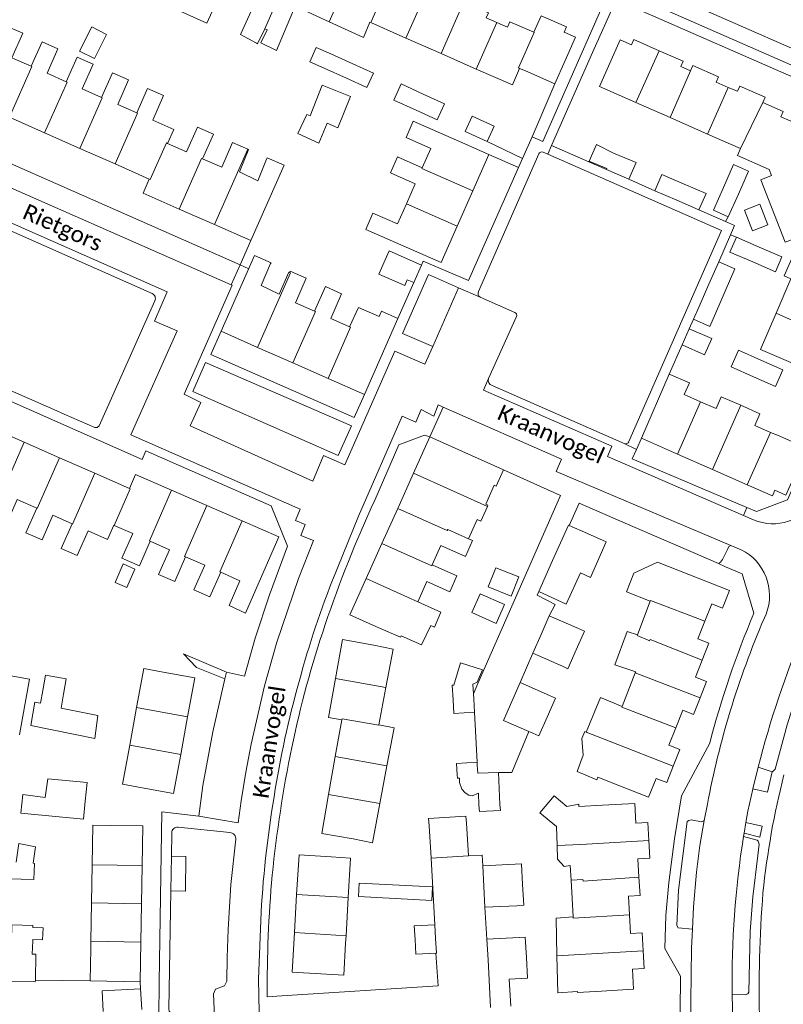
# Model space of a CAD drawing. Extents: x 177628 to 188968, y 384226 to 390673.
# Tile 229 of 256: x 184016 to 184135, y 386421 to 386575. Entities that reach past the tile are written whole.
import ezdxf

# ---------------------------------------------------------------- set-up
doc = ezdxf.new("R2010")
doc.units = 0
for name, color, linetype, lineweight in [('B01_F', 14, 'Continuous', 9), ('B01_T', 14, 'Continuous', 9), ('B02_F', 14, 'Continuous', 9), ('B02_T', 14, 'Continuous', 9), ('B07_D', 14, 'Continuous', 9), ('B11_F', 14, 'Continuous', 9), ('B11_S', 14, 'Continuous', 9), ('B14_F', 14, 'Continuous', 9), ('T01_F', 253, 'Continuous', 9), ('T01_T', 253, 'Continuous', 9), ('T04_F', 253, 'HAAG', 9), ('T05_F', 253, 'Continuous', 9), ('T05_T', 253, 'Continuous', 9), ('T22_D', 253, 'Continuous', 9), ('T22_F', 253, 'Continuous', 9), ('T22_T', 253, 'Continuous', 9), ('V00_F', 8, 'Continuous', 9), ('V00_T', 8, 'Continuous', 9), ('Z06', 7, 'Continuous', 9)]:
    doc.layers.add(name, color=color, linetype=linetype, lineweight=lineweight)
doc.styles.add('Legend', font='calibri.ttf')
doc.linetypes.add('HAAG', pattern='A,4,-1,[5,TOPOCAD.SHX,S=0.35,R=0,X=-0.35,Y=-0.35],-1', length=6)

msp = doc.modelspace()

# ---------------------------------------------------------------- linework, layer by layer
at = {"layer": 'B01_F', "linetype": 'Continuous'}
for points in [[(184075.554, 386478.742), (184078.767, 386477.351)], [(184109.457, 386455.423), (184106.214, 386456.731), (184106.069, 386456.293), (184102.968, 386457.636)], [(184099.393, 386453.839), (184101.388, 386452.176), (184103.237, 386452.506), (184103.236, 386452.158)], [(184099.968, 386423.144), (184103.045, 386423.356)]]:
    msp.add_lwpolyline(points, dxfattribs=at)
at = {"layer": 'B01_T', "linetype": 'Continuous'}
for points in [[(184085.338, 386577.579), (184089.171, 386575.874), (184088.814, 386575.048), (184090.452, 386574.349)], [(184070.843, 386574.326), (184070.685, 386574.395)], [(184076.317, 386571.916), (184070.843, 386574.326)], [(184090.452, 386574.349), (184092.141, 386573.628), (184092.503, 386574.435)], [(184092.503, 386574.435), (184096.238, 386572.823)], [(184096.238, 386572.823), (184097.364, 386575.384), (184101.304, 386573.653), (184100.943, 386572.832), (184102.726, 386572.048), (184099.532, 386564.778)], [(184017.967, 386567.52), (184014.969, 386568.847), (184016.663, 386572.674), (184014.139, 386573.791), (184011.477, 386567.777)], [(184023.425, 386565.104), (184020.436, 386566.427), (184022.13, 386570.254), (184019.661, 386571.347), (184017.967, 386567.52)], [(184081.792, 386569.507), (184076.317, 386571.916)], [(184112.115, 386561.877), (184106.48, 386564.35), (184109.68, 386571.64), (184111.47, 386570.85), (184111.83, 386571.68), (184115.776, 386569.94)], [(184087.266, 386567.097), (184081.792, 386569.507)], [(184115.776, 386569.94), (184119.481, 386568.306)], [(184028.929, 386562.668), (184025.903, 386564.007), (184027.597, 386567.834), (184025.119, 386568.931), (184023.425, 386565.104)], [(184120.661, 386566.806), (184119.118, 386567.483), (184119.481, 386568.306)], [(184034.405, 386560.245), (184031.434, 386561.559), (184033.128, 386565.386), (184030.622, 386566.496), (184028.929, 386562.668)], [(184094.033, 386567.189), (184092.901, 386564.617), (184087.266, 386567.097)], [(184094.95, 386566.791), (184094.033, 386567.189)], [(184099.532, 386564.778), (184094.95, 386566.791)], [(184124.979, 386565.897), (184121.022, 386567.63), (184120.661, 386566.806)], [(184124.979, 386565.897), (184124.617, 386565.073), (184126.528, 386564.238)], [(184039.205, 386555.505), (184040.173, 386557.692), (184036.893, 386559.144), (184038.586, 386562.971), (184036.099, 386564.072), (184034.405, 386560.245)], [(184126.528, 386564.238), (184127.937, 386563.622), (184128.299, 386564.446), (184132.27, 386562.7), (184131.9, 386561.88)], [(184117.497, 386559.516), (184112.115, 386561.877)], [(184131.9, 386561.88), (184135.08, 386560.48), (184134.72, 386559.63), (184138.42, 386558.04), (184136.675, 386553.95), (184137.55, 386552.18), (184141.2, 386553.61), (184145.01, 386543.86), (184141.38, 386542.43), (184142.09, 386540.44), (184146.14, 386538.72), (184144.35, 386535.06), (184145.15, 386534.66), (184143.682, 386531.219)], [(184014.571, 386559.572), (184020.053, 386557.15)], [(184084.65, 386555.791), (184077.456, 386558.951), (184076.337, 386556.404), (184080.186, 386554.713), (184078.87, 386551.717)], [(184123.306, 386556.967), (184117.497, 386559.516)], [(184020.053, 386557.15), (184025.535, 386554.728)], [(184044.643, 386553.111), (184046.336, 386556.957), (184043.845, 386558.053), (184042.153, 386554.207), (184039.205, 386555.505)], [(184051.686, 386554.602), (184049.33, 386555.639), (184047.637, 386551.794), (184044.643, 386553.111)], [(184089.232, 386553.777), (184084.65, 386555.791)], [(184128.45, 386554.71), (184123.306, 386556.967)], [(184025.535, 386554.728), (184031.017, 386552.306)], [(184051.759, 386554.404), (184051.82, 386554.543), (184051.686, 386554.602)], [(184136.27, 386534.4), (184135.25, 386534.87), (184137.4, 386539.8), (184137.05, 386540.71), (184135.4, 386540.09), (184131.58, 386549.85), (184133.26, 386550.5), (184132.89, 386551.44), (184127.94, 386553.6), (184128.45, 386554.71)], [(184054.713, 386553.27), (184057.355, 386552.108), (184052.16, 386540.351)], [(184054.62, 386553.058), (184054.713, 386553.27)], [(184078.87, 386551.717), (184075.022, 386553.407), (184073.923, 386550.906), (184077.771, 386549.216), (184076.4, 386546.093)], [(184086.738, 386548.102), (184089.232, 386553.777)], [(184031.017, 386552.306), (184036.355, 386549.948)], [(184036.355, 386549.948), (184035.389, 386547.761), (184041.014, 386545.276)], [(184084.324, 386542.61), (184086.738, 386548.102)], [(184041.014, 386545.276), (184046.495, 386542.854)], [(184076.4, 386546.093), (184075.027, 386542.967), (184071.179, 386544.657)], [(184071.179, 386544.657), (184070.089, 386542.096), (184081.829, 386536.935), (184084.324, 386542.61)], [(184052.16, 386540.351), (184046.495, 386542.854)], [(184055.251, 386536.764), (184055.318, 386536.915), (184052.744, 386538.047), (184047.538, 386526.217)], [(184062.101, 386529.344), (184059.106, 386530.664), (184060.796, 386534.499), (184058.303, 386535.598), (184058.207, 386535.381)], [(184133.966, 386529.027), (184136.27, 386534.4)], [(184067.556, 386526.94), (184064.603, 386528.241), (184066.293, 386532.077), (184063.791, 386533.179), (184062.101, 386529.344)], [(184075.081, 386528.232), (184069.869, 386516.39)], [(184072.161, 386528.51), (184072.533, 386529.354), (184075.081, 386528.232)], [(184142.195, 386525.348), (184140.495, 386521.495), (184139.63, 386521.98), (184138.8, 386520.25), (184131.55, 386523.393), (184133.966, 386529.027)], [(184047.538, 386526.217), (184053.212, 386523.72)], [(184053.212, 386523.72), (184058.704, 386521.303)], [(184058.704, 386521.303), (184064.195, 386518.887)], [(184069.869, 386516.39), (184064.195, 386518.887)], [(184117.34, 386519.56), (184112.995, 386509.575)], [(184120.461, 386518.189), (184117.34, 386519.56)], [(184120.461, 386518.189), (184119.66, 386516.358), (184122.211, 386515.241)], [(184122.211, 386515.241), (184124.622, 386514.185), (184125.424, 386516.016), (184128.468, 386514.684)], [(184128.468, 386514.684), (184131.449, 386513.379), (184130.647, 386511.548), (184133.108, 386510.474)], [(184011.389, 386511.356), (184016.884, 386508.939)], [(184080.059, 386509.76), (184077.513, 386504.104)], [(184091.509, 386504.611), (184080.059, 386509.76)], [(184112.995, 386509.575), (184118.607, 386507.092)], [(184134.17, 386510.01), (184138.75, 386508), (184135.505, 386500.7), (184133.76, 386501.46), (184133.385, 386500.555), (184129.484, 386502.281)], [(184133.108, 386510.474), (184134.17, 386510.01)], [(184016.884, 386508.939), (184022.378, 386506.522)], [(184022.378, 386506.522), (184027.873, 386504.105)], [(184118.607, 386507.092), (184124.045, 386504.687)], [(184027.873, 386504.105), (184033.255, 386501.737)], [(184033.255, 386501.737), (184034.218, 386503.926), (184039.826, 386501.473)], [(184075.048, 386498.63), (184077.513, 386504.104)], [(184090.062, 386502.242), (184090.379, 386502.099), (184091.509, 386504.611)], [(184124.045, 386504.687), (184129.484, 386502.281)], [(184018.828, 386498.645), (184015.78, 386499.986), (184014.089, 386496.141), (184011.581, 386497.245), (184013.272, 386501.089)], [(184039.826, 386501.473), (184045.325, 386499.067)], [(184045.325, 386499.067), (184050.825, 386496.661)], [(184087.4, 386496.879), (184087.991, 386496.62), (184089.005, 386498.93)], [(184089.005, 386498.93), (184089.089, 386499.121), (184088.784, 386499.255)], [(184024.329, 386496.225), (184021.336, 386497.542), (184019.645, 386493.697), (184017.137, 386494.8), (184018.828, 386498.645)], [(184072.584, 386493.156), (184075.048, 386498.63)], [(184030.866, 386495.969), (184030.813, 386495.992), (184029.847, 386493.796), (184026.828, 386495.124), (184025.137, 386491.281), (184022.638, 386492.38), (184024.329, 386496.225)], [(184036.495, 386493.492), (184034.805, 386489.649), (184032.078, 386490.849), (184033.769, 386494.692), (184030.866, 386495.969)], [(184050.825, 386496.661), (184056.501, 386494.178), (184051.336, 386482.312), (184048.786, 386483.499)], [(184042.004, 386491.069), (184040.313, 386487.226), (184037.797, 386488.333), (184039.487, 386492.176), (184036.495, 386493.492)], [(184070.119, 386487.681), (184072.584, 386493.156)], [(184080.417, 386489.819), (184081.732, 386492.814), (184085.579, 386491.125), (184086.676, 386493.626), (184086.085, 386493.885)], [(184047.485, 386488.658), (184045.794, 386484.815), (184043.296, 386485.914), (184044.987, 386489.757), (184042.004, 386491.069)], [(184083.166, 386485.63), (184084.264, 386488.13), (184080.417, 386489.819)], [(184110.684, 386485.619), (184111.831, 386488.542), (184115.523, 386490.23), (184126.712, 386485.839), (184125.628, 386483.076), (184123.942, 386483.737), (184122.878, 386481.025)], [(184048.786, 386483.499), (184050.477, 386487.342), (184047.485, 386488.658)], [(184072.124, 386479.987), (184067.569, 386482.017), (184070.119, 386487.681)], [(184080.18, 386480.387), (184080.753, 386480.135), (184081.765, 386482.438)], [(184122.878, 386481.025), (184121.801, 386478.279), (184123.495, 386477.614), (184122.449, 386474.948)], [(184072.124, 386479.987), (184075.463, 386478.536), (184075.554, 386478.742)], [(184065.342, 386472.087), (184066.421, 386478.171), (184071.34, 386477.298)], [(184071.34, 386477.298), (184074.334, 386476.678), (184073.206, 386470.692)], [(184122.449, 386474.948), (184121.419, 386472.324), (184123.151, 386471.645), (184122.146, 386469.083)], [(184034.371, 386467.582), (184035.48, 386473.661), (184038.511, 386473.103)], [(184042.321, 386466.133), (184043.428, 386472.207), (184038.511, 386473.103)], [(184066.34, 386465.682), (184064.271, 386466.049), (184065.342, 386472.087)], [(184073.206, 386470.692), (184072.113, 386464.895)], [(184122.146, 386469.083), (184121.131, 386466.496), (184119.421, 386467.167), (184118.346, 386464.428)], [(184033.298, 386461.705), (184034.371, 386467.582)], [(184041.249, 386460.255), (184042.321, 386466.133)], [(184065.322, 386459.946), (184066.34, 386465.682)], [(184072.113, 386464.895), (184074.489, 386464.447), (184073.371, 386458.518)], [(184118.346, 386464.428), (184117.276, 386461.7), (184118.967, 386461.036), (184117.961, 386458.473)], [(184035.22, 386455.078), (184032.19, 386455.631), (184033.298, 386461.705)], [(184035.22, 386455.078), (184040.142, 386454.181), (184041.249, 386460.255)], [(184064.278, 386454.059), (184065.322, 386459.946)], [(184073.371, 386458.518), (184072.264, 386452.642)], [(184117.961, 386458.473), (184116.949, 386455.894), (184115.275, 386456.551), (184114.115, 386453.595), (184109.457, 386455.423)], [(184068.111, 386447.103), (184063.198, 386447.975), (184064.278, 386454.059)], [(184072.264, 386452.642), (184071.104, 386446.488), (184068.111, 386447.103)], [(184106.949, 386452.36), (184103.236, 386452.158)], [(184106.949, 386452.36), (184111.954, 386452.641), (184112.128, 386449.543), (184113.973, 386449.646), (184114.13, 386446.855)], [(184030.33, 386449.218), (184027.578, 386449.264), (184027.472, 386443.096)], [(184035.229, 386442.961), (184035.336, 386449.131), (184030.33, 386449.218)], [(184114.13, 386446.855), (184114.285, 386444.091), (184112.456, 386443.988), (184112.615, 386441.174)], [(184059.302, 386438.459), (184059.668, 386444.609), (184064.66, 386444.311)], [(184064.66, 386444.311), (184067.708, 386444.13), (184067.344, 386437.98)], [(184027.472, 386443.096), (184027.37, 386437.127)], [(184035.125, 386436.992), (184035.229, 386442.961)], [(184102.047, 386440.666), (184102.376, 386434.955)], [(184112.615, 386441.174), (184112.776, 386438.311), (184110.96, 386438.209), (184111.125, 386435.275)], [(184058.948, 386432.509), (184059.302, 386438.459)], [(184067.344, 386437.98), (184066.992, 386432.03)], [(184027.37, 386437.127), (184027.268, 386431.157)], [(184035.021, 386431.022), (184035.125, 386436.992)], [(184111.125, 386435.275), (184111.289, 386432.364), (184113.097, 386432.466), (184113.255, 386429.665)], [(184066.923, 386430.87), (184066.627, 386425.88), (184058.582, 386426.359), (184058.948, 386432.509)], [(184066.992, 386432.03), (184066.923, 386430.87)], [(184027.161, 386424.987), (184027.248, 386429.99)], [(184027.268, 386431.157), (184027.248, 386429.99)], [(184035.021, 386431.022), (184034.914, 386424.853)], [(184113.255, 386429.665), (184113.41, 386426.901), (184111.597, 386426.799), (184111.773, 386423.675), (184106.78, 386423.395)], [(184034.914, 386424.853), (184027.161, 386424.987)], [(184103.045, 386423.356), (184103.056, 386423.168), (184106.78, 386423.395)]]:
    msp.add_lwpolyline(points, dxfattribs=at)
at = {"layer": 'B02_F', "linetype": 'Continuous'}
for points in [[(184056.605, 386579.241), (184054.119, 386580.378), (184050.542, 386572.451)], [(184064.606, 386569.454), (184068.026, 386567.914)], [(184068.026, 386567.914), (184071.259, 386566.458), (184070.252, 386564.221), (184067.04, 386565.668)], [(184067.04, 386565.668), (184063.599, 386567.217)], [(184075.576, 386564.766), (184074.442, 386562.265), (184077.916, 386560.684)], [(184079.021, 386563.199), (184075.576, 386564.766)], [(184077.916, 386560.684), (184081.204, 386559.188), (184082.338, 386561.689), (184079.021, 386563.199)], [(184088.948, 386555.826), (184090.04, 386558.215), (184086.632, 386559.772), (184085.54, 386557.383), (184088.948, 386555.826)], [(184107.624, 386551.597), (184104.869, 386552.75), (184106.021, 386555.315), (184108.652, 386553.997)], [(184121.1, 386528.136), (184123.672, 386526.947), (184124.518, 386528.977)], [(184101.251, 386483.705), (184097.015, 386485.658)], [(184084.842, 386474.54), (184088.264, 386473.471), (184087.398, 386471.547), (184086.756, 386471.245)], [(184026.388, 386453.005), (184026.66, 386455.907), (184020.544, 386456.49)], [(184016.348, 386451.101), (184026.123, 386450.168), (184026.388, 386453.005)]]:
    msp.add_lwpolyline(points, dxfattribs=at)
at = {"layer": 'B02_T', "linetype": 'Continuous'}
for points in [[(184108.652, 386553.997), (184112.153, 386552.504), (184111.056, 386549.932)], [(184107.551, 386551.427), (184107.624, 386551.597)], [(184111.056, 386549.932), (184107.551, 386551.427)], [(184125.79, 386548.654), (184127.356, 386552.201), (184129.694, 386551.153), (184128.108, 386547.615)], [(184115.091, 386548.132), (184116.192, 386550.676), (184119.628, 386549.176)], [(184118.52, 386546.636), (184115.091, 386548.132)], [(184119.628, 386549.176), (184123.057, 386547.679), (184121.948, 386545.139)], [(184126.522, 386544.076), (184124.224, 386545.106), (184125.79, 386548.654)], [(184121.948, 386545.139), (184118.52, 386546.636)], [(184128.108, 386547.615), (184126.522, 386544.076)], [(184130.273, 386541.883), (184132.694, 386542.838), (184131.425, 386546.057), (184129.03, 386545.113), (184130.273, 386541.883)], [(184127.791, 386540.895), (184126.781, 386538.575), (184130.328, 386537.033)], [(184131.336, 386539.353), (184127.791, 386540.895)], [(184130.328, 386537.033), (184133.873, 386535.492), (184134.881, 386537.811), (184131.336, 386539.353)], [(184123.519, 386533.592), (184125.031, 386537.024)], [(184125.031, 386537.024), (184127.527, 386535.946), (184126.036, 386532.492)], [(184121.97, 386530.078), (184123.519, 386533.592)], [(184126.036, 386532.492), (184124.518, 386528.977)], [(184121.1, 386528.136), (184121.97, 386530.078)], [(184119.315, 386524.093), (184120.423, 386526.624)], [(184120.423, 386526.624), (184123.94, 386525.085), (184122.83, 386522.549), (184119.315, 386524.093)], [(184131.585, 386521.729), (184128.126, 386523.265), (184126.977, 386520.68), (184130.438, 386519.137)], [(184133.876, 386517.605), (184135.029, 386520.199), (184131.585, 386521.729)], [(184130.438, 386519.137), (184133.876, 386517.605)], [(184101.732, 386495.97), (184101.623, 386496.018), (184099.142, 386490.507)], [(184104.581, 386494.705), (184101.732, 386495.97)], [(184103.493, 386488.576), (184105.07, 386487.876), (184107.522, 386493.4), (184104.581, 386494.705)], [(184097.015, 386485.658), (184099.142, 386490.507)], [(184098.65, 386481.896), (184097.366, 386478.961)], [(184103.218, 386479.897), (184098.65, 386481.896)], [(184097.366, 386478.961), (184096.093, 386476.051)], [(184102.84, 386476.555), (184104.13, 386479.49), (184103.218, 386479.897)], [(184096.093, 386476.051), (184100.724, 386474.026)], [(184100.724, 386474.026), (184101.55, 386473.62), (184102.84, 386476.555)], [(184017.147, 386468.843), (184017.721, 386471.989), (184014.51, 386472.575), (184013.933, 386469.413)], [(184083.801, 386471.085), (184083.529, 386471.07), (184083.664, 386468.768)], [(184086.844, 386469.744), (184086.756, 386471.245)], [(184092.818, 386468.527), (184094.115, 386471.473)], [(184094.115, 386471.473), (184098.684, 386469.462)], [(184086.89, 386468.957), (184086.844, 386469.744)], [(184016.567, 386465.664), (184017.147, 386468.843)], [(184083.664, 386468.768), (184083.788, 386466.665), (184087.013, 386466.854)], [(184087.013, 386466.854), (184086.89, 386468.957)], [(184095.462, 386463.83), (184091.515, 386465.567), (184092.818, 386468.527)], [(184098.304, 386466.099), (184099.6, 386469.04), (184098.684, 386469.462)], [(184096.06, 386463.567), (184097.01, 386463.16), (184098.304, 386466.099)], [(184096.06, 386463.567), (184095.462, 386463.83)], [(184084.297, 386457.074), (184084.185, 386458.867), (184087.398, 386459.064)], [(184087.398, 386459.064), (184087.426, 386458.626)], [(184087.426, 386458.626), (184087.505, 386457.366)], [(184087.505, 386457.366), (184090.738, 386457.485)], [(184090.738, 386457.485), (184090.922, 386452.495)], [(184084.67, 386456.586), (184084.329, 386456.565), (184084.297, 386457.074)], [(184087.672, 386452.35), (184087.603, 386454.233)], [(184087.672, 386452.35), (184087.78, 386451.39), (184091.03, 386451.55), (184090.922, 386452.495)], [(184085.737, 386449.54), (184085.66, 386450.66), (184079.86, 386450.31), (184079.932, 386449.175)], [(184080.237, 386444.12), (184079.932, 386449.175)], [(184085.737, 386449.54), (184086.043, 386444.47)], [(184086.043, 386444.47), (184080.237, 386444.12)], [(184088.317, 386442.915), (184093.355, 386443.161)], [(184088.475, 386439.684), (184088.317, 386442.915)], [(184093.355, 386443.161), (184094.32, 386443.23), (184094.49, 386440.005)], [(184088.633, 386436.458), (184088.475, 386439.684)], [(184094.49, 386440.005), (184094.66, 386436.79), (184093.594, 386436.701)], [(184093.594, 386436.701), (184088.633, 386436.458)], [(184080.817, 386433.719), (184077.622, 386433.541), (184077.742, 386431.412)], [(184080.936, 386431.591), (184080.817, 386433.719)], [(184077.742, 386431.412), (184077.869, 386429.142), (184080.961, 386429.314)], [(184080.961, 386429.314), (184081.063, 386429.32), (184080.936, 386431.591)], [(184088.943, 386431.462), (184093.974, 386431.733)], [(184089.116, 386428.257), (184088.943, 386431.462)], [(184093.974, 386431.733), (184094.9, 386431.82), (184095.084, 386428.624)], [(184018.609, 386425.11), (184018.708, 386429.148), (184018.118, 386429.162)], [(184089.287, 386425.075), (184089.116, 386428.257)], [(184095.084, 386428.624), (184095.27, 386425.41), (184094.29, 386425.344)], [(184014.779, 386424.907), (184018.602, 386424.813), (184018.609, 386425.11)], [(184089.509, 386420.838), (184089.287, 386425.075)], [(184092.413, 386425.243), (184094.29, 386425.344)], [(184035.002, 386423.747), (184028.998, 386423.413), (184029.175, 386420.213)], [(184035.18, 386420.534), (184035.002, 386423.747)]]:
    msp.add_lwpolyline(points, dxfattribs=at)
at = {"layer": 'B07_D', "linetype": 'Continuous'}
for points in [[(184068.565, 386584.012), (184064.362, 386574.444)], [(184074.4, 386582.424), (184070.843, 386574.326)], [(184056.843, 386579.132), (184054.369, 386573.38)], [(184079.511, 386579.185), (184076.317, 386571.916)], [(184085.338, 386577.579), (184081.792, 386569.507)], [(184090.452, 386574.349), (184087.266, 386567.097)], [(184096.238, 386572.823), (184096.303, 386572.795), (184093.871, 386567.259), (184094.033, 386567.189)], [(184112.115, 386561.877), (184115.776, 386569.94)], [(184017.967, 386567.52), (184018.064, 386567.477), (184014.571, 386559.572)], [(184117.497, 386559.516), (184120.661, 386566.806)], [(184023.425, 386565.104), (184023.544, 386565.051), (184020.053, 386557.15)], [(184123.306, 386556.967), (184126.528, 386564.238)], [(184028.929, 386562.668), (184029.025, 386562.626), (184025.535, 386554.728)], [(184128.45, 386554.71), (184131.9, 386561.88)], [(184034.405, 386560.245), (184034.505, 386560.201), (184031.017, 386552.306)], [(184039.205, 386555.505), (184039.018, 386555.587), (184036.498, 386549.885), (184036.355, 386549.948)], [(184051.686, 386554.602), (184046.495, 386542.854)], [(184044.643, 386553.111), (184044.503, 386553.173), (184041.014, 386545.276)], [(184086.738, 386548.102), (184078.812, 386551.586), (184078.87, 386551.717)], [(184084.324, 386542.61), (184076.4, 386546.093)], [(184053.212, 386523.72), (184058.32, 386535.328), (184058.207, 386535.381)], [(184058.704, 386521.303), (184062.219, 386529.292), (184062.101, 386529.344)], [(184133.966, 386529.027), (184142.195, 386525.348)], [(184064.195, 386518.887), (184067.709, 386526.873), (184067.556, 386526.94)], [(184118.607, 386507.092), (184122.211, 386515.241)], [(184124.045, 386504.687), (184128.468, 386514.684)], [(184129.484, 386502.281), (184133.108, 386510.474)], [(184016.884, 386508.939), (184013.421, 386501.023), (184013.272, 386501.089)], [(184022.378, 386506.522), (184018.915, 386498.607), (184018.828, 386498.645)], [(184027.873, 386504.105), (184024.41, 386496.189), (184024.329, 386496.225)], [(184089.005, 386498.93), (184077.513, 386504.104)], [(184033.255, 386501.737), (184033.367, 386501.688), (184030.866, 386495.969)], [(184039.826, 386501.473), (184036.361, 386493.551), (184036.495, 386493.492)], [(184045.325, 386499.067), (184041.855, 386491.135), (184042.004, 386491.069)], [(184082.83, 386495.314), (184082.761, 386495.157), (184075.048, 386498.63)], [(184050.825, 386496.661), (184047.35, 386488.717), (184047.485, 386488.658)], [(184082.83, 386495.314), (184086.085, 386493.885)], [(184080.417, 386489.819), (184080.347, 386489.66), (184072.584, 386493.156)], [(184078.179, 386484.053), (184070.119, 386487.681)], [(184114.376, 386484.162), (184114.411, 386484.254), (184122.878, 386481.025)], [(184112.393, 386478.903), (184112.35, 386478.788), (184114.026, 386478.078)], [(184114.026, 386478.078), (184114.255, 386477.981), (184114.335, 386478.187), (184122.449, 386474.948)], [(184112.037, 386472.975), (184122.146, 386469.083)], [(184073.206, 386470.692), (184065.342, 386472.087)], [(184042.321, 386466.133), (184034.371, 386467.582)], [(184110.01, 386467.773), (184109.967, 386467.664), (184118.346, 386464.428)], [(184072.113, 386464.895), (184072.098, 386464.816), (184066.367, 386465.833), (184066.34, 386465.682)], [(184104.398, 386463.771), (184108.127, 386462.276), (184117.961, 386458.473)], [(184041.249, 386460.255), (184033.298, 386461.705)], [(184073.371, 386458.518), (184065.322, 386459.946)], [(184072.264, 386452.642), (184064.278, 386454.059)], [(184099.855, 386446.066), (184103.577, 386446.235), (184114.13, 386446.855)], [(184035.229, 386442.961), (184027.472, 386443.096)], [(184102.047, 386440.666), (184103.892, 386440.772), (184103.904, 386440.547), (184112.615, 386441.174)], [(184067.344, 386437.98), (184059.302, 386438.459)], [(184035.125, 386436.992), (184027.37, 386437.127)], [(184102.376, 386434.955), (184102.387, 386434.761), (184111.125, 386435.275)], [(184066.992, 386432.03), (184058.948, 386432.509)], [(184035.021, 386431.022), (184027.268, 386431.157)], [(184099.835, 386428.909), (184113.255, 386429.665)]]:
    msp.add_lwpolyline(points, dxfattribs=at)
at = {"layer": 'B11_F', "linetype": 'Continuous'}
for points in [[(184054.369, 386573.38), (184054.721, 386573.199), (184053.704, 386571.18), (184056.154, 386569.986), (184059.075, 386576.874), (184064.362, 386574.444)], [(184054.62, 386553.058), (184053.247, 386549.686), (184050.376, 386551.078), (184051.759, 386554.404)], [(184058.078, 386535.441), (184056.574, 386532), (184053.77, 386533.339), (184055.251, 386536.764)], [(184058.207, 386535.381), (184058.078, 386535.441)]]:
    msp.add_lwpolyline(points, dxfattribs=at)
at = {"layer": 'B11_S', "linetype": 'Continuous'}
for points in [[(184064.362, 386574.444), (184069.688, 386571.996), (184070.685, 386574.395)], [(184072.161, 386528.51), (184068.94, 386529.914), (184067.556, 386526.94)], [(184088.784, 386499.255), (184090.062, 386502.242)], [(184086.085, 386493.885), (184087.4, 386496.879)], [(184078.179, 386484.053), (184079.566, 386487.211), (184083.166, 386485.63)], [(184110.684, 386485.619), (184114.376, 386484.162)], [(184081.765, 386482.438), (184078.179, 386484.053)], [(184114.376, 386484.162), (184112.393, 386478.903)], [(184078.767, 386477.351), (184080.18, 386480.387)], [(184112.099, 386473.134), (184108.87, 386474.232), (184110.758, 386479.426), (184112.393, 386478.903)], [(184112.037, 386472.975), (184110.01, 386467.773)], [(184112.099, 386473.134), (184112.037, 386472.975)], [(184110.01, 386467.773), (184106.643, 386469.146), (184104.398, 386463.771)], [(184104.398, 386463.771), (184104.19, 386463.869), (184103.729, 386462.784), (184103.939, 386460.165), (184102.968, 386457.636)], [(184099.393, 386453.839), (184097.15, 386451.197), (184099.757, 386449.068), (184099.855, 386446.066)], [(184099.855, 386446.066), (184099.924, 386443.955), (184100.967, 386442.819), (184101.892, 386442.961), (184102.047, 386440.666)], [(184102.376, 386434.955), (184099.701, 386434.747), (184099.835, 386428.909)], [(184099.835, 386428.909), (184099.968, 386423.144)]]:
    msp.add_lwpolyline(points, dxfattribs=at)
at = {"layer": 'B14_F', "linetype": 'Continuous'}
for points in [[(184044.272, 386577.714), (184044.805, 386578.902), (184046.955, 386577.94), (184045.302, 386574.254), (184039.666, 386576.776)], [(184025.509, 386569.863), (184027.384, 386573.65), (184029.705, 386572.501), (184027.83, 386568.714), (184025.509, 386569.863)], [(184050.542, 386572.451), (184053.042, 386571.131)], [(184053.042, 386571.131), (184053.217, 386571.039), (184054.369, 386573.38)], [(184063.599, 386567.217), (184061.351, 386568.229), (184062.358, 386570.466), (184064.606, 386569.454)], [(184061.381, 386559.796), (184063.294, 386564.589), (184067.691, 386562.83), (184065.703, 386557.905), (184064.072, 386558.656)], [(184064.072, 386558.656), (184062.732, 386555.566), (184059.502, 386557.056), (184060.909, 386559.996), (184061.381, 386559.796)], [(184072.106, 386535.135), (184073.7, 386538.759), (184078.737, 386536.543)], [(184078.737, 386536.543), (184077.534, 386533.809)], [(184077.534, 386533.809), (184076.532, 386534.25), (184076.141, 386533.361), (184072.106, 386535.135)], [(184032.879, 386486.283), (184031.017, 386487.089), (184032.262, 386489.964), (184034.124, 386489.158), (184032.879, 386486.283)], [(184090.329, 386489.376), (184093.9, 386487.944), (184092.698, 386484.945), (184089.126, 386486.377), (184090.329, 386489.376)], [(184103.493, 386488.576), (184101.251, 386483.705)], [(184087.874, 386485.332), (184091.679, 386483.651), (184090.372, 386480.692), (184086.566, 386482.374), (184087.874, 386485.332)], [(184084.842, 386474.54), (184083.801, 386471.085)], [(184019.749, 386470.247), (184020.189, 386472.653), (184023.408, 386472.084), (184022.985, 386469.657)], [(184017.883, 386464.782), (184018.53, 386468.426), (184019.39, 386468.287), (184019.749, 386470.247)], [(184022.985, 386469.657), (184022.605, 386467.475), (184028.344, 386466.369), (184027.862, 386462.745), (184017.883, 386464.782)], [(184016.567, 386465.664), (184016.14, 386463.327)], [(184020.544, 386456.49), (184020.149, 386453.589)], [(184087.603, 386454.233), (184086.646, 386453.851), (184086.115, 386453.911), (184085.534, 386454.268), (184085.008, 386454.843), (184084.666, 386455.898), (184084.67, 386456.586)], [(184020.149, 386453.589), (184016.66, 386454.04), (184016.348, 386451.101)], [(184015.631, 386443.504), (184016.034, 386446.389), (184018.617, 386445.902), (184018.269, 386443.312)], [(184018.269, 386443.312), (184018.469, 386443.26), (184018.374, 386440.799)], [(184018.374, 386440.799), (184014.41, 386440.867), (184014.384, 386439.902)], [(184080.357, 386437.53), (184068.927, 386438.119), (184069.035, 386440.209), (184080.465, 386439.62), (184080.357, 386437.53)], [(184014.9, 386431.262), (184014.921, 386433.705), (184018.228, 386433.629), (184018.241, 386433.325), (184019.813, 386433.267), (184019.739, 386431.372), (184018.197, 386431.417), (184018.191, 386431.234)], [(184018.191, 386431.234), (184018.118, 386429.162)], [(184092.413, 386425.243), (184092.639, 386421.026)]]:
    msp.add_lwpolyline(points, dxfattribs=at)
at = {"layer": 'T01_F', "linetype": 'Continuous'}
for points in [[(184124.978, 386490.028), (184121.052, 386491.73)], [(184126.105, 386489.539), (184124.978, 386490.028)]]:
    msp.add_lwpolyline(points, dxfattribs=at)
at = {"layer": 'T01_T', "linetype": 'Continuous'}
for points in [[(184099.01, 386555.18), (184105.392, 386569.65)], [(184104.815, 386552.629), (184099.01, 386555.18)], [(184121.052, 386491.73), (184109.715, 386496.644)]]:
    msp.add_lwpolyline(points, dxfattribs=at)
at = {"layer": 'T04_F', "linetype": 'HAAG'}
msp.add_lwpolyline([(184048.39, 386473.1), (184041.679, 386475.942)], dxfattribs=at)
at = {"layer": 'T05_F', "linetype": 'Continuous'}
msp.add_lwpolyline([(184099.532, 386564.778), (184095.98, 386556.52)], dxfattribs=at)
at = {"layer": 'T05_T', "linetype": 'Continuous'}
for points in [[(184115.091, 386548.132), (184111.056, 386549.932)], [(184126.1, 386543.33), (184121.948, 386545.139)], [(184126.522, 386544.076), (184126.1, 386543.33)], [(184125.031, 386537.024), (184126.855, 386541.26)], [(184126.855, 386541.26), (184127.791, 386540.895)], [(184120.423, 386526.624), (184121.1, 386528.136)], [(184117.34, 386519.56), (184119.315, 386524.093)], [(184087.536, 386471.324), (184100.369, 386500.64), (184091.509, 386504.611)], [(184048.39, 386473.1), (184051.19, 386472.48), (184052.85, 386478.38), (184055.08, 386485.14), (184057.88, 386492.76)], [(184098.65, 386481.896), (184099.57, 386483.665), (184096.77, 386485.1), (184097.015, 386485.658)], [(184094.115, 386471.473), (184096.093, 386476.051)], [(184087.013, 386466.854), (184087.398, 386459.064)], [(184090.738, 386457.485), (184092.79, 386457.445), (184095.462, 386463.83)], [(184080.237, 386444.12), (184080.817, 386433.719)], [(184088.317, 386442.915), (184088.2, 386444.59), (184086.043, 386444.47)], [(184088.633, 386436.458), (184088.943, 386431.462)], [(184057.009, 386422.658), (184081.34, 386424.23), (184080.961, 386429.314)], [(184027.161, 386424.987), (184018.609, 386425.11)], [(184045.3, 386413.89), (184037.82, 386419.39), (184037.905, 386424.788)]]:
    msp.add_lwpolyline(points, dxfattribs=at)
at = {"layer": 'T22_D', "linetype": 'Continuous'}
for points in [[(184098.41, 386553.815), (184099.01, 386555.18)], [(184126.855, 386541.26), (184127.486, 386542.726), (184126.1, 386543.33)], [(184110.319, 386508.733), (184112.211, 386507.796)], [(184035.002, 386423.747), (184034.914, 386424.853)]]:
    msp.add_lwpolyline(points, dxfattribs=at)
at = {"layer": 'T22_F', "linetype": 'Continuous'}
msp.add_lwpolyline([(184043.724, 386473.828), (184041.679, 386475.942)], dxfattribs=at)
at = {"layer": 'T22_T', "linetype": 'Continuous'}
for points in [[(184094.478, 386553.135), (184093.86, 386551.743)], [(184050.491, 386536.574), (184051.835, 386535.981)], [(184048.122, 386472.051), (184048.39, 386473.1)]]:
    msp.add_lwpolyline(points, dxfattribs=at)
at = {"layer": 'V00_F', "linetype": 'Continuous'}
for points in [[(184094.478, 386553.135), (184088.948, 386555.826)], [(184093.86, 386551.743), (184089.232, 386553.777)], [(184050.491, 386536.574), (184052.16, 386540.351)], [(184084.514, 386533.009), (184080.5, 386523.86)], [(184126.918, 386492.859), (184126.595, 386492.698), (184126.391, 386492.211), (184125.629, 386490.666), (184125.336, 386490.259), (184124.978, 386490.028)], [(184133.372, 386457.58), (184133.585, 386457.714), (184133.811, 386458.005), (184135.677, 386464.903), (184136.763, 386468.374), (184138.456, 386473.007), (184140.792, 386478.863), (184140.901, 386479.34), (184140.717, 386479.633), (184138.725, 386480.558)], [(184048.122, 386472.051), (184043.724, 386473.828)], [(184133.372, 386457.58), (184132.629, 386454.376), (184130.329, 386454.896)], [(184131.166, 386458.31), (184133.372, 386457.58)], [(184122.755, 386449.969), (184122.349, 386449.789), (184120.724, 386450.067), (184120.391, 386450.006), (184120.141, 386449.812), (184118.777, 386439.104), (184118.511, 386433.622), (184118.702, 386433.259), (184120.935, 386433.062)], [(184128.977, 386447.993), (184131.419, 386447.408), (184131.82, 386449.103), (184129.259, 386449.647)], [(184127.122, 386422.907), (184129.153, 386422.811), (184129.559, 386422.992), (184129.732, 386423.25), (184129.936, 386432.67), (184130.366, 386438.07), (184131.103, 386444.517), (184131.351, 386446.309), (184131.18, 386446.758), (184131.009, 386446.911), (184128.894, 386447.506)], [(184039.792, 386444.432), (184042.068, 386444.396), (184041.982, 386438.991), (184039.705, 386439.027)]]:
    msp.add_lwpolyline(points, dxfattribs=at)
at = {"layer": 'V00_T', "linetype": 'Continuous'}
for points in [[(184031.213, 386611.951), (184046.1, 386605.435), (184043.87, 386600.53), (184092.68, 386579.06), (184094.91, 386584.13), (184107.6, 386578.5), (184097.63, 386555.81), (184095.98, 386556.52)], [(184138.96, 386569.226), (184112.921, 386580.66)], [(184105.392, 386569.65), (184109.04, 386577.92), (184140.89, 386563.94), (184151.64, 386536.18), (184135.757, 386499.952), (184130.915, 386498.125), (184129.423, 386498.758)], [(184112.775, 386578.077), (184137.113, 386567.401)], [(184050.491, 386536.574), (183995.25, 386560.96), (183996.986, 386564.737)], [(184095.98, 386556.52), (184094.478, 386553.135)], [(184098.41, 386553.815), (184097.704, 386554.126)], [(184049.123, 386533.479), (184005.208, 386552.807)], [(184097.018, 386553.859), (184087.63, 386532.44)], [(184111.035, 386509.021), (184125.45, 386541.93), (184098.41, 386553.815)], [(184107.551, 386551.427), (184104.815, 386552.629)], [(184093.86, 386551.743), (184086.04, 386534.12), (184079, 386537.14), (184078.737, 386536.543)], [(184008.31, 386546), (184039.16, 386532.37), (184037.14, 386527.82), (184040.67, 386526.28), (184033.5, 386510.06), (184059.83, 386498.48), (184059.1, 386496.74), (184060.64, 386496.12), (184059.95, 386494.41), (184061.92, 386493.63), (184059.61, 386487.72), (184056.24, 386477.76), (184054.313, 386470.953), (184052.23, 386461.899), (184051.387, 386457.494), (184050.65, 386453.07), (184050.17, 386449.596)], [(184011.196, 386543.422), (184036.787, 386532.11)], [(184050.491, 386536.574), (184049.123, 386533.479)], [(184080.5, 386523.86), (184075.81, 386525.9), (184079.85, 386535.05), (184084.514, 386533.009)], [(184080.5, 386523.86), (184079.28, 386521.08), (184074.6, 386523.14), (184066.79, 386505.39), (184063.5, 386506.84), (184061.83, 386502.88), (184042.71, 386511.48), (184044.4, 386515.13), (184041.78, 386516.42), (184049.28, 386533.41), (184049.123, 386533.479)], [(184077.534, 386533.809), (184075.081, 386528.232)], [(184084.514, 386533.009), (184087.885, 386531.534)], [(184037.225, 386530.973), (184028.527, 386511.485)], [(184093.302, 386529.163), (184087.885, 386531.534)], [(184093.551, 386528.514), (184089.171, 386518.864)], [(184047.538, 386526.217), (184045.94, 386522.62), (184068.28, 386512.78), (184069.869, 386516.39)], [(184021.472, 386514.036), (184002.111, 386522.494)], [(183989.801, 386494.559), (183990.17, 386495.86), (183991.507, 386500.002), (183992.26, 386502.62), (183994.46, 386509.25), (183998.34, 386519.99), (184000.7, 386521.51), (184035.22, 386506.25), (184035.81, 386507.61), (184055.35, 386499.01), (184057.88, 386492.76)], [(184045.116, 386521.368), (184043.14, 386516.83), (184065.77, 386506.84), (184067.82, 386511.48), (184045.116, 386521.368)], [(184089.171, 386518.864), (184088.375, 386517.03), (184108.41, 386508.34), (184107.735, 386506.685), (184128.898, 386497.521)], [(184089.735, 386517.78), (184110.319, 386508.733)], [(184023.087, 386513.331), (184021.472, 386514.036)], [(184065.695, 386489.465), (184068.91, 386497.43), (184075.75, 386512.97), (184077.85, 386512.07), (184078.71, 386514.03), (184080.68, 386512.99), (184081.35, 386514.74), (184082.104, 386514.408)], [(184082.104, 386514.408), (184080.059, 386509.76)], [(184082.104, 386514.408), (184100.56, 386506.29), (184099.73, 386504.39), (184126.918, 386492.859)], [(184027.883, 386511.236), (184023.087, 386513.331)], [(184028.527, 386511.485), (184028.256, 386511.228), (184027.883, 386511.236)], [(184080.059, 386509.76), (184079.23, 386510.05), (184075.23, 386508.51), (184071.468, 386499.898)], [(184112.211, 386507.796), (184112.995, 386509.575)], [(184129.423, 386498.758), (184111.57, 386506.34), (184112.211, 386507.796)], [(184109.715, 386496.644), (184103.3, 386499.425), (184101.732, 386495.97)], [(184129.423, 386498.758), (184128.898, 386497.521)], [(184130.47, 386496.84), (184128.898, 386497.521)], [(184128.524, 386492.178), (184126.918, 386492.859)], [(184130.518, 386482.296), (184128.71, 386488.41), (184126.105, 386489.539)], [(184132.413, 386482.158), (184132.148, 386481.546)], [(184044.691, 386455.436), (184046.223, 386463.781), (184048.122, 386472.051)], [(184086.844, 386469.744), (184087.536, 386471.324)], [(184119.255, 386453.842), (184123.64, 386462.05)], [(184130.329, 386454.896), (184131.166, 386458.31)], [(184044.06, 386450.68), (184044.691, 386455.436)], [(184129.259, 386449.647), (184129.564, 386451.439), (184130.326, 386454.884), (184130.329, 386454.896)], [(184117.245, 386440.323), (184118.138, 386447.099), (184119.255, 386453.842)], [(184037.905, 386424.788), (184038.32, 386451.31), (184044.06, 386450.68)], [(184123.28, 386452.55), (184122.755, 386449.969)], [(184050.17, 386449.596), (184044.06, 386450.68)], [(184122.755, 386449.969), (184122.08, 386446.08), (184121.56, 386441.92), (184121.08, 386436.51), (184120.935, 386433.062)], [(184128.977, 386447.993), (184129.259, 386449.647)], [(184039.792, 386444.432), (184039.85, 386448.055)], [(184040.856, 386448.945), (184048.9, 386448.09)], [(184046.32, 386416.2), (184046.59, 386416.95), (184046.35, 386422.98), (184046.66, 386423.7), (184048.09, 386424.22), (184048.42, 386424.95), (184048.46, 386428.61), (184048.62, 386432.98), (184049.06, 386440), (184049.818, 386447.055)], [(184128.894, 386447.506), (184128.977, 386447.993)], [(184039.705, 386439.027), (184039.792, 386444.432)], [(184046.32, 386416.2), (184046.05, 386415.86), (184044.95, 386416.03), (184039.72, 386419.94), (184039.47, 386420.29), (184039.41, 386420.6), (184039.705, 386439.027)], [(184116.62, 386430.04), (184116.782, 386435.191), (184117.245, 386440.323)], [(184052.474, 386395.446), (184051.72, 386410.9), (184053.9, 386411.02), (184053.46, 386420.13), (184053.38, 386425.26), (184053.76, 386435.673)], [(184120.935, 386433.062), (184120.81, 386430.09), (184120.483, 386405.156), (184120.55, 386397.882)], [(184118.97, 386414.637), (184119.06, 386425.7), (184116.62, 386430.04)], [(184054.725, 386422.51), (184057.009, 386422.658)], [(184127.244, 386413.973), (184127.24, 386418.46), (184127.122, 386422.907)]]:
    msp.add_lwpolyline(points, dxfattribs=at)
for centre, radius, start, end in [((184097.495, 386553.647), 0.522, 66.43787, 156.09539), ((184036.439, 386531.323), 0.861, 336.00233, 66.13346), ((184088.232, 386532.121), 0.682, 152.0562, 239.38305), ((184093.106, 386528.716), 0.488, 335.61105, 66.36929), ((184090.056, 386518.635), 0.914, 165.51445, 249.46103), ((184110.524, 386509.257), 0.563, 248.65162, 335.17178), ((184250.097, 386417.462), 196.733, 155.22688, 161.29995), ((184133.491, 386504.001), 7.772, 247.12933, 328.8964), ((184124.948, 386485.026), 7.996, 338.98533, 63.4395), ((184208.738, 386431.224), 154.445, 157.84606, 164.4018), ((184263.569, 386425.804), 144.547, 156.99461, 165.47794), ((184223.816, 386426.709), 168.875, 161.41308, 168.16761), ((184254.383, 386428.59), 133.213, 156.57642, 163.22479), ((184281.561, 386419.621), 155.292, 157.29476, 165.57349), ((184219.412, 386427.729), 165.667, 164.23011, 170.57675), ((184257.104, 386427.357), 136.174, 163.05836, 169.33861), ((184256.261, 386421.029), 201.798, 168.47794, 174.18708), ((184262.196, 386425.081), 130.99, 165.85, 174.0177), ((184223.452, 386425.742), 169.982, 170.13885, 176.65055), ((184040.759, 386448.041), 0.91, 83.90821, 179.08964), ((184048.888, 386447.155), 0.935, 353.88804, 89.25522), ((184275.205, 386424.603), 148.093, 171.10336, 180.65622), ((184241.012, 386424.389), 186.296, 174.74011, 180.57777), ((184332.858, 386423.428), 201.52, 175.64423, 181.42193)]:
    msp.add_arc(centre, radius, start, end, dxfattribs=at)

# ---------------------------------------------------------------- texts
at = {"layer": 'Z06', "linetype": 'Continuous', "style": 'Legend'}
for s, rotation, p in [('Rietgors', 336.04914, (184016.415, 386543.915)), ('Kraanvogel', 336.22952, (184090.363, 386512.609)), ('Kraanvogel', 81.14057, (184054.889, 386453.307))]:
    msp.add_text(s, height=2.5, rotation=rotation, dxfattribs=at).set_placement(p)

doc.saveas('drawing.dxf')
